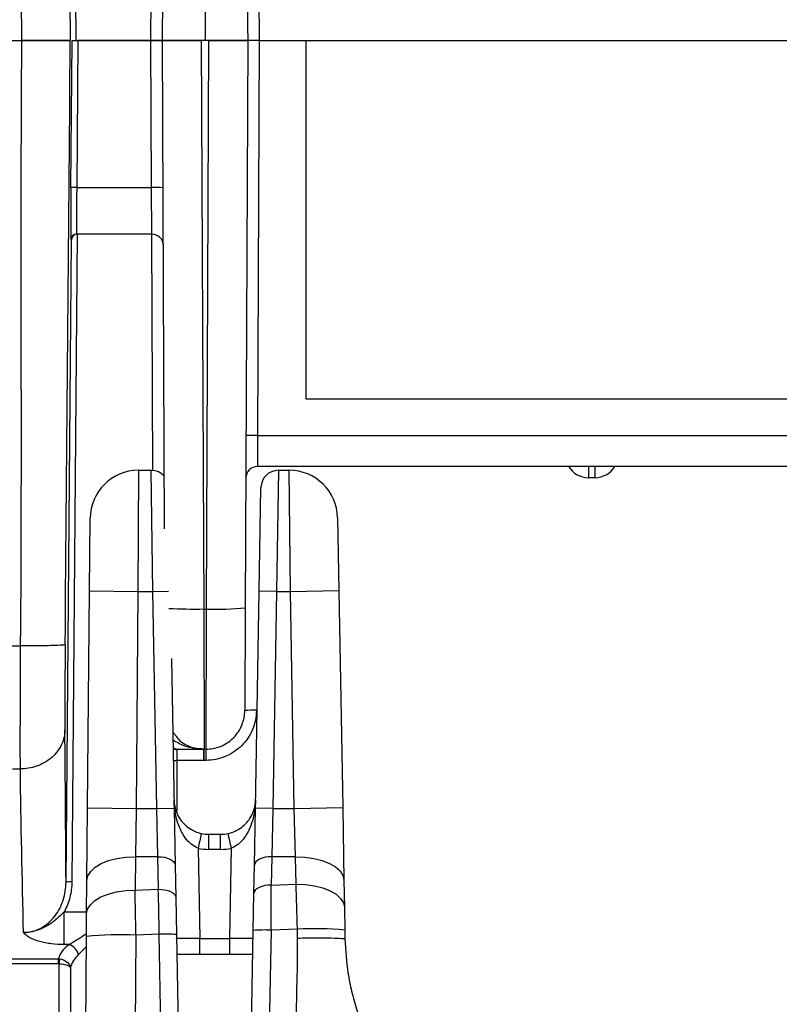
# Model space of a CAD drawing. Header units: millimetres. Extents: x 12 to 859, y 4 to 555.
# Tile 11 of 70: x 132 to 157, y 240 to 272. Entities that reach past the tile are written whole.
import ezdxf

# ---------------------------------------------------------------- set-up
doc = ezdxf.new("R2010")
doc.units = ezdxf.units.MM
doc.linetypes.add('CENTER', pattern=[10.16, 6.35, -1.27, 1.27, -1.27])
doc.layers.add('DEFAULT_1', color=7, linetype='CENTER')
doc.styles.add('SLDTEXTSTYLE2', font='TXT', dxfattribs={"width": 0.75})
doc.dimstyles.new('SLDDIMSTYLE0', dxfattribs={"dimtxt": 6.614583, "dimasz": 3.556, "dimexe": 0, "dimexo": 0.0625, "dimgap": 1.653646, "dimtad": 1, "dimdec": 0, "dimlfac": 2, "dimrnd": 1e-09, "dimzin": 12, "dimdsep": 46, "dimtxsty": 'SLDTEXTSTYLE2', "dimblk1": 'CLOSED', "dimblk2": 'CLOSED', "dimsah": 1, "dimcen": 0.09, "dimadec": 0, "dimazin": 3, "dimtfac": 1, "dimtdec": 0, "dimtofl": 0, "dimtmove": 0, "dimatfit": 3, "dimldrblk": 'CLOSED', "dimfxl": 1, "dimfrac": 2, "dimtolj": 1, "dimtzin": 12, "dimarcsym": 0})
doc.dimstyles.new('SLDDIMSTYLE1', dxfattribs={"dimtxt": 0.18, "dimasz": 3.556, "dimexe": 0, "dimexo": 0.0625, "dimgap": 0, "dimtad": 0, "dimtih": 1, "dimtoh": 1, "dimdec": 0, "dimrnd": 1e-09, "dimzin": 0, "dimdsep": 46, "dimtxsty": 'Standard', "dimsah": 1, "dimcen": 0.09, "dimadec": 0, "dimazin": 0, "dimtfac": 3.556, "dimtdec": 0, "dimtofl": 0, "dimtmove": 0, "dimatfit": 3, "dimfxl": 1, "dimfrac": 2, "dimtolj": 1, "dimtzin": 0, "dimarcsym": 0})

# ---------------------------------------------------------------- blocks, each defined once
blk = doc.blocks.new('_Closed')
at = {"color": 0, "linetype": 'ByBlock', "lineweight": -2}
for p, q in [((-1, 0.166667), (0, 0)), ((-1, 0.166667), (-1, -0.166667)), ((0, 0), (-1, -0.166667)), ((0, 0), (-1, 0))]:
    blk.add_line(p, q, dxfattribs=at)
blk = doc.blocks.new('_D')
at = {"layer": 'DEFAULT_1'}
for p, q in [((154.408, 327.432), (152.396, 327.432)), ((152.396, 327.432), (152.396, 316.923)), ((171.508, 327.432), (173.52, 327.432)), ((173.52, 327.432), (173.52, 316.923)), ((152.396, 316.923), (154.408, 316.923)), ((173.52, 316.923), (171.508, 316.923)), ((83.026, 272.325), (83.026, 316.581)), ((256.762, 272.325), (256.762, 316.581)), ((83.026, 315.581), (256.762, 315.581))]:
    blk.add_line(p, q, dxfattribs=at)
at = {"layer": 'DEFAULT_1', "xscale": 3.556, "yscale": 3.556, "rotation": 180}
blk.add_blockref('_Closed', (83.026, 315.581, -1.608), dxfattribs=at)
at = {"layer": 'DEFAULT_1', "xscale": 3.556, "yscale": 3.556}
blk.add_blockref('_Closed', (256.762, 315.581, -1.608), dxfattribs=at)
at = {"layer": 'DEFAULT_1', "char_height": 6.6146, "attachment_point": 1, "style": 'SLDTEXTSTYLE2'}
for s, insert in [('347', (155.627, 337.3)), ('13.7', (154.408, 325.449))]:
    blk.add_mtext(s, dxfattribs=dict(at, insert=insert))

msp = doc.modelspace()

# ---------------------------------------------------------------- linework, layer by layer
at = {"color": 7, "linetype": 'Continuous', "lineweight": 25}
for p, q in [((132.005, 271.325), (131.939, 278.941)), ((133.526, 278.9), (133.593, 271.325)), ((133.741, 276.143), (133.783, 271.325)), ((136.239, 271.325), (136.281, 276.143)), ((139.753, 276.143), (139.795, 271.325)), ((138.017, 272.786), (138.017, 271.37)), ((131.671, 271.325), (132.005, 271.325)), ((133.593, 271.325), (132.005, 271.325)), ((133.616, 266.502), (133.657, 271.325)), ((133.657, 271.325), (133.848, 271.325)), ((133.848, 271.325), (133.807, 266.507)), ((133.848, 271.325), (136.239, 271.325)), ((136.239, 271.325), (133.848, 271.325)), ((136.62, 271.325), (136.239, 271.325)), ((136.26, 266.507), (136.239, 271.325)), ((136.239, 271.325), (136.62, 271.325)), ((136.69, 255.313), (136.62, 271.325)), ((136.62, 271.325), (137.89, 271.325)), ((137.89, 271.325), (137.971, 252.68)), ((137.89, 271.325), (137.896, 271.325)), ((138.016, 271.325), (138.017, 271.325)), ((138.063, 252.68), (138.144, 271.325)), ((138.137, 271.325), (138.144, 271.325)), ((138.144, 271.325), (139.414, 271.325)), ((139.414, 271.325), (139.333, 252.719)), ((139.795, 271.325), (139.414, 271.325)), ((139.795, 271.325), (139.738, 258.371)), ((139.795, 271.325), (199.993, 271.325)), ((141.319, 271.325), (141.319, 259.578)), ((133.807, 266.507), (136.26, 266.507)), ((136.268, 264.975), (136.26, 266.507)), ((133.828, 264.975), (133.649, 243.727)), ((136.268, 264.975), (133.807, 264.975)), ((133.458, 243.722), (133.636, 264.786)), ((133.636, 264.786), (133.617, 264.786)), ((141.319, 259.578), (198.469, 259.578)), ((139.738, 258.371), (139.357, 258.373)), ((139.738, 258.371), (139.732, 257.355)), ((139.738, 258.371), (200.049, 258.371)), ((136.249, 257.228), (135.835, 257.228)), ((200.055, 257.355), (139.732, 257.355)), ((140.775, 257.228), (140.42, 257.228)), ((150.587, 257.355), (150.587, 256.987)), ((150.796, 257.355), (150.796, 256.987)), ((150.796, 256.987), (150.587, 256.987)), ((139.789, 253.269), (139.849, 256.667)), ((134.227, 253.273), (134.247, 255.654)), ((142.362, 255.668), (142.404, 253.287)), ((134.164, 246.155), (134.227, 253.273)), ((134.227, 253.273), (135.814, 253.259)), ((135.814, 253.259), (135.752, 246.141)), ((135.814, 253.259), (136.308, 253.259)), ((136.432, 246.141), (136.308, 253.259)), ((139.665, 246.151), (139.789, 253.269)), ((140.361, 253.259), (139.789, 253.269)), ((140.361, 253.259), (140.236, 246.141)), ((140.361, 253.259), (140.816, 253.259)), ((140.816, 253.259), (142.404, 253.287)), ((140.941, 246.141), (140.816, 253.259)), ((142.404, 253.287), (142.528, 246.168)), ((137.971, 252.68), (138.063, 252.68)), ((137.971, 252.68), (137.986, 248.084)), ((138.048, 248.084), (138.063, 252.68)), ((139.333, 252.719), (139.318, 249.348)), ((131.694, 251.474), (131.97, 251.474)), ((136.918, 251.054), (137.004, 246.151)), ((137.091, 248.084), (137.98, 248.084)), ((137.091, 248.084), (137.091, 247.716)), ((137.98, 247.716), (137.98, 248.084)), ((138.048, 248.084), (137.986, 248.084)), ((137.986, 247.716), (137.986, 248.084)), ((138.048, 247.716), (138.048, 248.084)), ((137.98, 247.716), (137.091, 247.716)), ((138.048, 247.716), (137.986, 247.716)), ((131.703, 247.435), (131.961, 247.435)), ((134.144, 243.773), (134.164, 246.155)), ((134.164, 246.155), (135.752, 246.141)), ((135.752, 246.141), (135.731, 244.553)), ((135.752, 246.141), (136.432, 246.141)), ((136.432, 246.141), (137.004, 246.151)), ((136.465, 244.553), (136.432, 246.141)), ((137.004, 246.151), (137.036, 244.277)), ((139.632, 244.277), (139.665, 246.151)), ((140.236, 246.141), (139.665, 246.151)), ((140.236, 246.141), (140.204, 244.553)), ((140.236, 246.141), (140.941, 246.141)), ((140.941, 246.141), (142.528, 246.168)), ((140.982, 244.553), (140.941, 246.141)), ((142.528, 246.168), (142.569, 243.787)), ((138.142, 244.795), (138.142, 245.29)), ((138.142, 245.29), (138.527, 245.29)), ((138.527, 244.795), (138.527, 245.29)), ((137.788, 244.834), (137.84, 241.874)), ((138.527, 244.795), (138.142, 244.795)), ((138.829, 241.874), (138.88, 244.834)), ((135.731, 244.553), (135.722, 243.459)), ((136.465, 244.553), (135.731, 244.553)), ((136.484, 243.488), (136.465, 244.553)), ((140.204, 244.553), (140.187, 243.625)), ((140.982, 244.553), (140.204, 244.553)), ((140.998, 243.656), (140.982, 244.553)), ((137.036, 244.277), (137.055, 243.212)), ((139.616, 243.35), (139.632, 244.277)), ((134.134, 242.679), (134.144, 243.773)), ((140.187, 243.625), (140.998, 243.656)), ((142.569, 243.787), (142.585, 242.889)), ((135.722, 243.459), (136.484, 243.488)), ((137.055, 243.212), (137.076, 242)), ((139.595, 242.136), (139.616, 243.35)), ((142.585, 242.889), (142.598, 242.15)), ((133.397, 241.674), (133.397, 242.751)), ((134.128, 241.94), (134.134, 242.679)), ((134.043, 232.242), (134.128, 241.94)), ((135.747, 241.981), (135.682, 234.519)), ((136.516, 242.01), (135.747, 241.981)), ((136.641, 234.851), (136.516, 242.01)), ((137.076, 242), (137.201, 234.841)), ((139.456, 234.201), (139.595, 242.136)), ((140.178, 242.146), (140.039, 234.211)), ((141.043, 242.178), (140.178, 242.146)), ((141.048, 241.887), (141.043, 242.178)), ((142.598, 242.15), (142.603, 241.859)), ((133.557, 241.674), (133.397, 241.674)), ((137.84, 241.353), (137.84, 241.874)), ((137.84, 241.874), (138.829, 241.874)), ((138.829, 241.353), (138.829, 241.874)), ((137.84, 241.353), (137.091, 241.353)), ((138.829, 241.353), (137.84, 241.353)), ((139.581, 241.353), (138.829, 241.353)), ((131.593, 241.209), (133.212, 241.209)), ((133.212, 241.047), (131.593, 241.047)), ((133.212, 241.047), (133.212, 241.209)), ((133.228, 229.905), (133.228, 241.047)), ((133.602, 240.927), (133.602, 229.894))]:
    msp.add_line(p, q, dxfattribs=at)
at = {"color": 8, "linetype": 'Continuous', "lineweight": 25}
for p, q in [((136.3, 257.226), (136.267, 264.975)), ((135.835, 257.228), (135.814, 253.259)), ((136.308, 253.259), (136.249, 257.228)), ((140.42, 257.228), (140.361, 253.259)), ((140.816, 253.259), (140.775, 257.228)), ((136.308, 253.259), (136.818, 253.268)), ((136.969, 248.127), (137.091, 248.084)), ((137.091, 247.716), (137.091, 246.047)), ((133.397, 242.751), (134.135, 242.751)), ((134.125, 241.611), (133.867, 241.345)), ((137.079, 241.857), (137.079, 241.87))]:
    msp.add_line(p, q, dxfattribs=at)
at = {"color": 8, "linetype": 'Continuous', "lineweight": 25, "flags": 128}
for points in [[(136.97, 248.064), (137.018, 248.077), (137.091, 248.084)], [(136.976, 247.716), (137.025, 247.716), (137.091, 247.716)]]:
    msp.add_lwpolyline(points, dxfattribs=at)
at = {"color": 7, "linetype": 'Continuous', "lineweight": 25, "flags": 128}
for points in [[(137.981, 248.084), (137.981, 248.077), (137.981, 248.056), (137.981, 248.023), (137.981, 247.977), (137.981, 247.922), (137.98, 247.858), (137.98, 247.789), (137.98, 247.716)], [(134.144, 243.773), (134.175, 243.928), (134.267, 244.075), (134.414, 244.211), (134.611, 244.329), (134.851, 244.426), (135.125, 244.497), (135.422, 244.54), (135.731, 244.553)], [(136.465, 244.553), (136.576, 244.549), (136.682, 244.535), (136.781, 244.51), (136.867, 244.476), (136.938, 244.434), (136.991, 244.385), (137.025, 244.333), (137.036, 244.277)], [(140.204, 244.553), (140.093, 244.549), (139.986, 244.535), (139.888, 244.51), (139.801, 244.476), (139.73, 244.434), (139.677, 244.385), (139.644, 244.333), (139.632, 244.277)], [(140.982, 244.553), (141.29, 244.542), (141.586, 244.501), (141.86, 244.432), (142.1, 244.338), (142.297, 244.221), (142.445, 244.087), (142.537, 243.941), (142.569, 243.787)], [(140.187, 243.625), (140.077, 243.621), (139.97, 243.607), (139.872, 243.582), (139.785, 243.548), (139.714, 243.506), (139.661, 243.458), (139.628, 243.405), (139.616, 243.35)], [(140.998, 243.656), (141.306, 243.644), (141.602, 243.604), (141.875, 243.535), (142.115, 243.44), (142.313, 243.324), (142.46, 243.189), (142.552, 243.043), (142.585, 242.889)], [(134.134, 242.679), (134.166, 242.834), (134.257, 242.981), (134.404, 243.117), (134.602, 243.235), (134.842, 243.332), (135.116, 243.403), (135.413, 243.446), (135.722, 243.459)], [(136.484, 243.488), (136.594, 243.484), (136.701, 243.469), (136.799, 243.444), (136.886, 243.41), (136.957, 243.368), (137.01, 243.32), (137.043, 243.267), (137.055, 243.212)]]:
    msp.add_lwpolyline(points, dxfattribs=at)
at = {"color": 7, "linetype": 'Continuous', "lineweight": 25}
for centre, radius, start, end in [((133.748, 265.111), 1.398, 87.5912, 95.4076), ((136.367, 263.769), 2.74, 84.2629, 92.239), ((133.807, 264.785), 0.19, 90.0011, 179.5011), ((136.268, 264.594), 0.381, 0.25, 90), ((135.835, 255.641), 1.588, 90.2341, 179.5), ((136.249, 256.657), 0.571, 40.6667, 90.7242), ((139.732, 256.974), 0.381, 90, 179.75), ((140.42, 256.657), 0.572, 90.6887, 179), ((140.775, 255.641), 1.588, 1, 90.2617), ((138.42, 261.808), 9.135, 267.761, 275.7371), ((139.592, 246.622), 2.74, 87.761, 95.7371), ((137.98, 247.894), 0.191, 89.7958, 90.2042), ((159.185, 240.268), 21.879, 166.6592, 167.9556), ((138.142, 246.433), 1.143, 257.6369, 270), ((138.527, 246.433), 1.143, 270, 282.3631), ((117.483, 240.268), 21.879, 12.0444, 13.3408), ((138.142, 246.446), 1.651, 257.6369, 270), ((138.527, 246.446), 1.651, 270, 282.3631), ((133.59, 242.33), 1.398, 87.5912, 95.4076), ((135.236, 230.329), 11.663, 87.4875, 95.4519), ((136.724, 237.978), 4.038, 85.0032, 92.9563), ((139.958, 237.975), 4.177, 86.978, 94.9819), ((141.621, 230.978), 11.215, 85.0032, 92.9563), ((133.407, 241.222), 0.476, 15.0229, 71.6618), ((163.839, 238.035), 30.758, 174.0814, 174.3809)]:
    msp.add_arc(centre, radius, start, end, dxfattribs=at)
at = {"color": 8, "linetype": 'Continuous', "lineweight": 25}
for centre, radius, start, end in [((150.587, 257.749), 0.762, 211.1613, 270), ((150.796, 257.749), 0.762, 270, 328.8387), ((137.734, 271.793), 19.114, 267.2883, 270.7115)]:
    msp.add_arc(centre, radius, start, end, dxfattribs=at)
at = {"color": 7, "linetype": 'Continuous', "lineweight": 25}
for centre, major_axis, ratio, start_param, end_param in [((133.633, 266.564), (0.016, 1.778), 0.008721, 1.605779, 3.141669), ((133.823, 266.563), (0.016, 1.587), 0.009767, 1.605798, 3.141688), ((133.826, 264.785), (0.136, 0.135), 0.991613, 0.785692, 2.347468), ((140.165, 242.037), (0.024, 3.178), 0.003852, 4.746695, 5.235762), ((141.012, 242.069), (-0.087, 3.174), 0.010721, 4.746628, 5.235695), ((135.715, 241.872), (-0.045, 3.176), 0.010717, 4.746769, 5.235835), ((136.506, 241.901), (-0.067, 3.175), 0.003859, 4.746585, 5.235652), ((135.159, 241.054), (1.969, 0), 0.542099, 2.522072, 2.995917), ((137.841, 241.861), (0.762, -0.009), 0.017434, 1.571761, 3.121655), ((138.828, 241.861), (0.762, 0.009), 0.017434, 6.282678, 7.853017), ((135.159, 240.718), (1.587, 0), 0.680579, 2.522072, 2.946815)]:
    msp.add_ellipse(centre, major_axis=major_axis, ratio=ratio, start_param=start_param, end_param=end_param, dxfattribs=at)
for points in [[(136.62, 271.325), (136.642, 273.851), (136.664, 276.382), (136.686, 278.908)], [(139.348, 278.908), (139.37, 276.382), (139.392, 273.851), (139.414, 271.325)], [(131.97, 251.474), (132.026, 258.091), (131.956, 264.708), (132.011, 271.325)], [(133.43, 251.512), (133.486, 258.115), (133.543, 264.722), (133.598, 271.325)], [(138.016, 271.325), (138.017, 271.34), (138.017, 271.355), (138.017, 271.37)], [(138.017, 271.37), (138.017, 271.355), (138.017, 271.34), (138.017, 271.325)], [(133.458, 243.722), (133.446, 245.383), (133.434, 247.065), (133.421, 248.712)], [(137.986, 247.716), (137.984, 247.716), (137.982, 247.716), (137.98, 247.716)], [(132.061, 242.07), (132.034, 243.858), (131.974, 245.646), (131.961, 247.435)], [(141.048, 241.887), (141.253, 241.89), (141.662, 241.895), (142.175, 241.891), (142.533, 241.879), (142.58, 241.866), (142.603, 241.859)], [(133.212, 241.209), (133.223, 241.209), (133.233, 241.208), (133.244, 241.207)], [(133.228, 241.047), (133.223, 241.047), (133.217, 241.047), (133.212, 241.047)]]:
    msp.add_open_spline(points, degree=3, dxfattribs=at)
for points, knots in [([(132.011, 271.325), (132.115, 271.325), (132.218, 271.325), (132.42, 271.325), (132.52, 271.325), (132.711, 271.325), (132.802, 271.325), (132.974, 271.325), (133.055, 271.325), (133.201, 271.325), (133.267, 271.325), (133.383, 271.325), (133.433, 271.325), (133.553, 271.325), (133.596, 271.325), (133.598, 271.325)], [0, 0, 0, 0, 0.125, 0.125, 0.25, 0.25, 0.375, 0.375, 0.5, 0.5, 0.625, 0.625, 0.75, 0.75, 1, 1, 1, 1]), ([(138.016, 271.325), (137.924, 271.325), (137.834, 271.325), (137.655, 271.325), (137.566, 271.325), (137.397, 271.325), (137.317, 271.325), (137.165, 271.325), (137.093, 271.325), (136.965, 271.325), (136.907, 271.325), (136.805, 271.325), (136.761, 271.325), (136.657, 271.325), (136.62, 271.325), (136.62, 271.325)], [0, 0, 0, 0, 0.125, 0.125, 0.25, 0.25, 0.375, 0.375, 0.5, 0.5, 0.625, 0.625, 0.75, 0.75, 1, 1, 1, 1]), ([(139.414, 271.325), (139.414, 271.325), (139.405, 271.325), (139.369, 271.325), (139.343, 271.325), (139.273, 271.325), (139.23, 271.325), (139.129, 271.325), (139.07, 271.325), (138.941, 271.325), (138.871, 271.325), (138.718, 271.325), (138.637, 271.325), (138.385, 271.325), (138.202, 271.325), (138.017, 271.325)], [0, 0, 0, 0, 0.125, 0.125, 0.25, 0.25, 0.375, 0.375, 0.5, 0.5, 0.625, 0.625, 0.75, 0.75, 1, 1, 1, 1]), ([(131.961, 247.435), (131.961, 247.46), (131.96, 247.509), (131.96, 247.588), (131.96, 247.672), (131.96, 247.76), (131.959, 247.853), (131.959, 247.95), (131.959, 248.052), (131.959, 248.157), (131.959, 248.267), (131.959, 248.38), (131.959, 248.498), (131.959, 248.619), (131.959, 248.744), (131.96, 248.873), (131.96, 249.005), (131.96, 249.141), (131.961, 249.28), (131.961, 249.421), (131.961, 249.566), (131.962, 249.714), (131.962, 249.864), (131.963, 250.017), (131.963, 250.172), (131.964, 250.329), (131.965, 250.488), (131.966, 250.649), (131.966, 250.811), (131.967, 250.975), (131.968, 251.141), (131.969, 251.307), (131.97, 251.418), (131.97, 251.474)], [0, 0, 0, 0, 0.0309748, 0.0620352, 0.093181, 0.1244125, 0.1557294, 0.1871319, 0.2186199, 0.2501935, 0.2818526, 0.3135972, 0.3454274, 0.3773431, 0.4093444, 0.4414313, 0.4736037, 0.5058617, 0.5382052, 0.5706343, 0.603149, 0.6357492, 0.668435, 0.7012064, 0.7340634, 0.7670059, 0.800034, 0.8331477, 0.866347, 0.8996319, 0.9330023, 0.9664584, 1, 1, 1, 1]), ([(133.43, 251.512), (133.429, 251.506), (133.396, 251.5), (133.252, 251.489), (133.14, 251.484), (132.856, 251.476), (132.684, 251.474), (132.326, 251.472), (132.141, 251.472), (131.97, 251.474)], [0, 0, 0, 0, 0.25, 0.25, 0.5, 0.5, 0.75, 0.75, 1, 1, 1, 1]), ([(133.43, 251.512), (133.43, 251.471), (133.429, 251.389), (133.428, 251.266), (133.427, 251.144), (133.426, 251.023), (133.426, 250.902), (133.425, 250.782), (133.423, 250.563), (133.422, 250.254), (133.42, 249.873), (133.419, 249.522), (133.419, 249.259), (133.42, 249.068), (133.42, 248.937), (133.42, 248.817), (133.421, 248.747), (133.421, 248.712)], [0, 0, 0, 0, 0.035668, 0.071266, 0.106846, 0.142456, 0.178148, 0.213972, 0.249976, 0.375227, 0.49987, 0.624467, 0.749839, 0.812741, 0.875222, 0.937552, 1, 1, 1, 1]), ([(139.699, 249.36), (139.698, 249.143), (139.654, 248.927), (139.529, 248.631), (139.478, 248.535), (139.357, 248.355), (139.289, 248.273), (139.136, 248.121), (139.052, 248.052), (138.873, 247.933), (138.778, 247.883), (138.579, 247.8), (138.474, 247.769), (138.264, 247.727), (138.157, 247.716), (138.048, 247.716)], [0, 0, 0, 0, 0.25, 0.25, 0.375, 0.375, 0.5, 0.5, 0.625, 0.625, 0.75, 0.75, 0.875, 0.875, 1, 1, 1, 1]), ([(138.048, 248.084), (138.197, 248.084), (138.358, 248.111), (138.67, 248.234), (138.82, 248.331), (139.068, 248.577), (139.165, 248.727), (139.289, 249.038), (139.317, 249.199), (139.318, 249.348)], [0, 0, 0, 0, 0.25, 0.25, 0.5, 0.5, 0.75, 0.75, 1, 1, 1, 1]), ([(133.421, 248.712), (133.419, 248.561), (133.386, 248.398), (133.241, 248.084), (133.13, 247.933), (132.845, 247.685), (132.673, 247.587), (132.316, 247.463), (132.132, 247.435), (131.961, 247.435)], [0, 0, 0, 0, 0.25, 0.25, 0.5, 0.5, 0.75, 0.75, 1, 1, 1, 1]), ([(136.96, 248.659), (137.027, 248.556), (137.178, 248.327), (137.56, 248.128), (137.848, 248.098), (137.986, 248.084)], [0, 0, 0, 0, 0.2969, 0.662065, 1, 1, 1, 1]), ([(137.788, 244.834), (137.716, 244.869), (137.634, 244.908), (137.491, 245.025), (137.315, 245.221), (137.108, 245.635), (137.017, 246.058), (137, 246.339), (136.999, 246.411), (136.999, 246.413)], [0, 0, 0, 0, 0.119661, 0.134673, 0.282097, 0.527931, 0.878403, 0.997113, 1, 1, 1, 1]), ([(136.999, 246.413), (136.999, 246.412), (137, 246.361), (137.017, 246.165), (137.119, 245.869), (137.356, 245.581), (137.565, 245.441), (137.733, 245.362), (137.825, 245.336), (137.897, 245.317)], [0, 0, 0, 0, 0.002517, 0.119738, 0.464928, 0.708554, 0.85744, 0.88972, 1, 1, 1, 1]), ([(138.771, 245.317), (138.843, 245.336), (138.936, 245.362), (139.103, 245.441), (139.313, 245.581), (139.549, 245.869), (139.652, 246.165), (139.669, 246.361), (139.67, 246.412), (139.67, 246.413)], [0, 0, 0, 0, 0.11028, 0.14256, 0.291446, 0.535072, 0.880262, 0.997483, 1, 1, 1, 1]), ([(139.67, 246.413), (139.67, 246.411), (139.668, 246.339), (139.652, 246.058), (139.56, 245.635), (139.354, 245.221), (139.178, 245.025), (139.034, 244.908), (138.953, 244.869), (138.88, 244.834)], [0, 0, 0, 0, 0.002887, 0.121597, 0.472069, 0.717903, 0.865327, 0.880339, 1, 1, 1, 1]), ([(132.061, 242.07), (132.162, 242.07), (132.263, 242.083), (132.456, 242.133), (132.548, 242.169), (132.725, 242.264), (132.808, 242.323), (132.96, 242.454), (133.028, 242.528), (133.213, 242.767), (133.302, 242.943), (133.395, 243.229), (133.418, 243.326), (133.449, 243.522), (133.458, 243.621), (133.458, 243.722)], [0, 0, 0, 0, 0.125, 0.125, 0.25, 0.25, 0.375, 0.375, 0.5, 0.5, 0.75, 0.75, 0.875, 0.875, 1, 1, 1, 1]), ([(133.649, 243.727), (133.647, 243.556), (133.626, 243.387), (133.563, 243.14), (133.536, 243.058), (133.474, 242.901), (133.438, 242.824), (133.397, 242.751)], [0, 0, 0, 0, 0.5, 0.5, 0.75, 0.75, 1, 1, 1, 1]), ([(133.397, 242.751), (133.31, 242.655), (133.216, 242.566), (133.017, 242.403), (132.911, 242.329), (132.687, 242.204), (132.567, 242.153), (132.319, 242.085), (132.19, 242.067), (132.061, 242.07)], [0, 0, 0, 0, 0.25, 0.25, 0.5, 0.5, 0.75, 0.75, 1, 1, 1, 1]), ([(133.397, 241.674), (133.256, 241.674), (133.117, 241.682), (132.914, 241.707), (132.847, 241.718), (132.718, 241.743), (132.655, 241.758), (132.476, 241.808), (132.364, 241.85), (132.225, 241.923), (132.183, 241.95), (132.129, 241.993), (132.113, 242.008), (132.084, 242.038), (132.071, 242.054), (132.061, 242.07)], [0, 0, 0, 0, 0.25, 0.25, 0.375, 0.375, 0.5, 0.5, 0.75, 0.75, 0.875, 0.875, 0.9375, 0.9375, 1, 1, 1, 1]), ([(142.596, 232.855), (142.404, 233.175), (142.106, 233.672), (141.792, 234.396), (141.577, 234.99), (141.375, 235.681), (141.204, 236.487), (141.08, 237.423), (141.018, 238.357), (141.009, 239.281), (141.026, 240.205), (141.051, 241.079), (141.049, 241.651), (141.048, 241.887)], [0, 0, 0, 0, 0.119831, 0.186079, 0.253663, 0.322868, 0.417531, 0.518581, 0.626542, 0.718547, 0.815886, 0.92406, 1, 1, 1, 1]), ([(142.603, 241.859), (142.625, 241.484), (142.658, 240.898), (142.819, 240.125), (142.951, 239.653), (143.045, 239.383), (143.07, 239.312)], [0, 0, 0, 0, 0.420876, 0.655877, 0.909671, 1, 1, 1, 1]), ([(133.228, 241.047), (133.318, 241.042), (133.406, 241.027), (133.539, 240.984), (133.585, 240.955), (133.602, 240.927)], [0, 0, 0, 0, 0.5, 0.5, 1, 1, 1, 1]), ([(133.244, 241.207), (133.334, 241.196), (133.42, 241.161), (133.547, 241.06), (133.59, 240.993), (133.602, 240.927)], [0, 0, 0, 0, 0.5, 0.5, 1, 1, 1, 1])]:
    msp.add_open_spline(points, degree=3, knots=knots, dxfattribs=at)
at = {"color": 8, "linetype": 'Continuous', "lineweight": 25}
for points, knots in [([(137.98, 248.084), (137.766, 248.096), (137.412, 248.117), (137.092, 248.304), (136.965, 248.378)], [0, 0, 0, 0, 0.60308, 1, 1, 1, 1]), ([(133.557, 241.674), (133.719, 241.772), (133.897, 241.88), (134.109, 242.026), (134.129, 242.039)], [0, 0, 0, 0, 0.910255, 1, 1, 1, 1])]:
    msp.add_open_spline(points, degree=3, knots=knots, dxfattribs=at)

# ---------------------------------------------------------------- dimensions: what is measured, and where the dimension line sits
at = {"layer": 'DEFAULT_1'}
dim = msp.add_linear_dim(base=(256.762, 315.581), p1=(83.026, 271.325), p2=(256.762, 271.325), dimstyle='SLDDIMSTYLE0', dxfattribs=at)
dim.commit()
dim.dimension.update_dxf_attribs({"geometry": '_D', "text_midpoint": (162.958, 315.581), "dimtype": 160})

# ---------------------------------------------------------------- leaders
msp.add_leader([(165.239, 244.568), (140.848, 198.75)], dimstyle='SLDDIMSTYLE1', dxfattribs=at)

doc.saveas('drawing.dxf')
